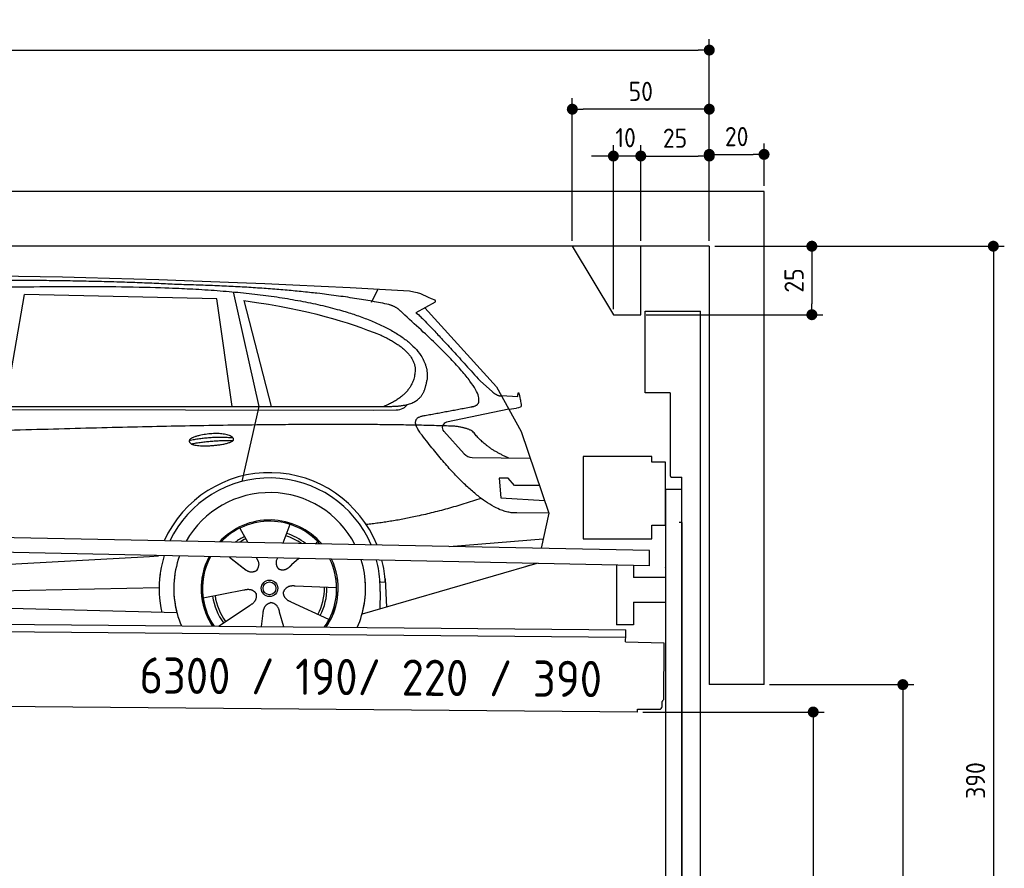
# Model space of a CAD drawing. Header units: millimetres. Extents: x -411 to 6777, y 0 to 6827.
# Tile 6 of 6: x 3183 to 6777, y 3730 to 6827. Entities that reach past the tile are written whole.
import ezdxf

# ---------------------------------------------------------------- set-up
doc = ezdxf.new("R2010")
doc.units = ezdxf.units.MM
doc.layers.add('4', color=3, linetype='Continuous')
for name, color, linetype, lineweight in [('car', 10, 'Continuous', 25), ('Freiraum', 7, 'Continuous', 25), ('Gebäude', 7, 'Continuous', 25), ('Logo', 7, 'Continuous', 25), ('Plattform', 7, 'Continuous', 25), ('Ständer vorne', 7, 'Continuous', 25), ('Tor', 200, 'Continuous', 25)]:
    doc.layers.add(name, color=color, linetype=linetype, lineweight=lineweight)
doc.styles.get("Standard").update_dxf_attribs({"font": 'ISOCP.SHX'})
doc.dimstyles.new('GEN-ISO', dxfattribs={"dimscale": 20, "dimtxt": 3.5, "dimasz": 2, "dimexe": 2, "dimexo": 1, "dimgap": 1.5, "dimtad": 1, "dimdec": 1, "dimlfac": 0.1, "dimdsep": 46, "dimtxsty": 'STANDARD', "dimblk": 'PUNKT', "dimcen": 2, "dimclrd": 256, "dimclre": 256, "dimclrt": 2, "dimadec": 0, "dimazin": 0, "dimtp": 0.1, "dimtm": 0.1, "dimtfac": 0.71, "dimtdec": 1, "dimtmove": 2, "dimatfit": 3, "dimldrblk": 'PUNKT', "dimfxl": 2, "dimtolj": 1, "dimarcsym": 0})

# ---------------------------------------------------------------- blocks, each defined once
blk = doc.blocks.new('PUNKT')
at = {"layer": '4', "color": 0, "linetype": 'ByBlock'}
blk.add_line((-0.5, 0), (-1, 0), dxfattribs=at)
at = {"layer": '4', "color": 0, "linetype": 'ByBlock', "const_width": 0.5}
blk.add_lwpolyline([(-0.25, 0, 1), (0.25, 0, 1)], format="xyb", close=True, dxfattribs=at)
blk = doc.blocks.new('*D83')
at = {"layer": '4', "lineweight": -2, "transparency": 16777216}
for p, q in [((5720, 6000), (6776.9, 6000)), ((6736.9, 5960), (6736.9, 2140)), ((6295.4, 2100), (6776.9, 2100))]:
    blk.add_line(p, q, dxfattribs=at)
at = {"layer": 'Defpoints', "color": 0, "transparency": 16777216}
for p in [(5700, 6000), (6275.4, 2100), (6736.9, 2100)]:
    blk.add_point(p, dxfattribs=at)
at = {"layer": '4', "lineweight": -2, "transparency": 16777216, "xscale": 40, "yscale": 40, "zscale": 40}
for p, rotation in [((6736.9, 6000), 90), ((6736.9, 2100), 270)]:
    blk.add_blockref('PUNKT', p, dxfattribs=dict(at, rotation=rotation))
at = {"layer": '4', "color": 2, "transparency": 16777216, "insert": (6671.9, 4050), "char_height": 70, "attachment_point": 5, "rotation": 90}
blk.add_mtext('390', dxfattribs=at)
blk = doc.blocks.new('*D85')
at = {"layer": '4', "lineweight": -2, "transparency": 16777216}
for p, q in [((5920, 4400), (6446.5, 4400)), ((6406.5, 4360), (6406.5, 2140)), ((6295.4, 2100), (6446.5, 2100))]:
    blk.add_line(p, q, dxfattribs=at)
at = {"layer": 'Defpoints', "color": 0, "transparency": 16777216}
for p in [(5900, 4400), (6275.4, 2100), (6406.5, 2100)]:
    blk.add_point(p, dxfattribs=at)
at = {"layer": '4', "lineweight": -2, "transparency": 16777216, "xscale": 40, "yscale": 40, "zscale": 40}
for p, rotation in [((6406.5, 4400), 90), ((6406.5, 2100), 270)]:
    blk.add_blockref('PUNKT', p, dxfattribs=dict(at, rotation=rotation))
at = {"layer": '4', "color": 2, "transparency": 16777216, "insert": (6341.5, 3250), "char_height": 70, "attachment_point": 5, "rotation": 90}
blk.add_mtext('H2', dxfattribs=at)
blk = doc.blocks.new('*D86')
at = {"layer": '4', "lineweight": -2, "transparency": 16777216}
for p, q in [((200, 6020.9), (200, 6755.8)), ((5700, 6220.9), (5700, 6755.8)), ((240, 6715.8), (5660, 6715.8))]:
    blk.add_line(p, q, dxfattribs=at)
at = {"layer": 'Defpoints', "color": 0, "transparency": 16777216}
for p in [(5700, 6715.8), (5700, 6200.9), (200, 6000.9)]:
    blk.add_point(p, dxfattribs=at)
at = {"layer": '4', "lineweight": -2, "transparency": 16777216, "xscale": 40, "yscale": 40, "zscale": 40, "rotation": 180}
blk.add_blockref('PUNKT', (200, 6715.8), dxfattribs=at)
at = {"layer": '4', "lineweight": -2, "transparency": 16777216, "xscale": 40, "yscale": 40, "zscale": 40}
blk.add_blockref('PUNKT', (5700, 6715.8), dxfattribs=at)
at = {"layer": '4', "color": 2, "transparency": 16777216, "insert": (2950, 6780.8), "char_height": 70, "attachment_point": 5}
blk.add_mtext('550', dxfattribs=at)
blk = doc.blocks.new('*D87')
at = {"layer": '4', "lineweight": -2, "transparency": 16777216}
for p, q in [((5457.5, 4300), (6119.3, 4300)), ((6079.3, 4260), (6079.3, 2140)), ((6099.3, 2100), (6119.3, 2100))]:
    blk.add_line(p, q, dxfattribs=at)
at = {"layer": 'Defpoints', "color": 0, "transparency": 16777216}
for p in [(5437.5, 4300), (6079.3, 2100), (6079.3, 2100)]:
    blk.add_point(p, dxfattribs=at)
at = {"layer": '4', "lineweight": -2, "transparency": 16777216, "xscale": 40, "yscale": 40, "zscale": 40}
for p, rotation in [((6079.3, 4300), 90), ((6079.3, 2100), 270)]:
    blk.add_blockref('PUNKT', p, dxfattribs=dict(at, rotation=rotation))
at = {"layer": '4', "color": 2, "transparency": 16777216, "insert": (6004.7, 3009.2), "char_height": 70, "attachment_point": 5, "rotation": 90}
blk.add_mtext('220', dxfattribs=at)
blk = doc.blocks.new('*D88')
at = {"layer": '4', "lineweight": -2, "transparency": 16777216}
for p, q in [((5450, 6171.3), (5450, 6369.1)), ((5700, 6170.9), (5700, 6369.1)), ((5490, 6329.1), (5660, 6329.1))]:
    blk.add_line(p, q, dxfattribs=at)
at = {"layer": 'Defpoints', "color": 0, "transparency": 16777216}
for p in [(5700, 6329.1), (5450, 6151.3), (5700, 6150.9)]:
    blk.add_point(p, dxfattribs=at)
at = {"layer": '4', "lineweight": -2, "transparency": 16777216, "xscale": 40, "yscale": 40, "zscale": 40, "rotation": 180}
blk.add_blockref('PUNKT', (5450, 6329.1), dxfattribs=at)
at = {"layer": '4', "lineweight": -2, "transparency": 16777216, "xscale": 40, "yscale": 40, "zscale": 40}
blk.add_blockref('PUNKT', (5700, 6329.1), dxfattribs=at)
at = {"layer": '4', "color": 2, "transparency": 16777216, "insert": (5575, 6394.2), "char_height": 70, "attachment_point": 5}
blk.add_mtext('25', dxfattribs=at)
blk = doc.blocks.new('*D89')
at = {"layer": '4', "lineweight": -2, "transparency": 16777216}
for p, q in [((5200, 6020), (5200, 6540.1)), ((5700, 6020), (5700, 6540.1)), ((5660, 6500.1), (5240, 6500.1))]:
    blk.add_line(p, q, dxfattribs=at)
at = {"layer": 'Defpoints', "color": 0, "transparency": 16777216}
for p in [(5200, 6500.1), (5200, 6000), (5700, 6000)]:
    blk.add_point(p, dxfattribs=at)
at = {"layer": '4', "lineweight": -2, "transparency": 16777216, "xscale": 40, "yscale": 40, "zscale": 40, "rotation": 180}
blk.add_blockref('PUNKT', (5200, 6500.1), dxfattribs=at)
at = {"layer": '4', "lineweight": -2, "transparency": 16777216, "xscale": 40, "yscale": 40, "zscale": 40}
blk.add_blockref('PUNKT', (5700, 6500.1), dxfattribs=at)
at = {"layer": '4', "color": 2, "transparency": 16777216, "insert": (5450, 6565.1), "char_height": 70, "attachment_point": 5}
blk.add_mtext('50', dxfattribs=at)
blk = doc.blocks.new('*D90')
at = {"layer": '4', "lineweight": -2, "transparency": 16777216}
for p, q in [((5720, 6000), (6114.4, 6000)), ((6074.4, 5960), (6074.4, 5790)), ((5470, 5750), (6114.4, 5750))]:
    blk.add_line(p, q, dxfattribs=at)
at = {"layer": 'Defpoints', "color": 0, "transparency": 16777216}
for p in [(5700, 6000), (5450, 5750), (6074.4, 5750)]:
    blk.add_point(p, dxfattribs=at)
at = {"layer": '4', "lineweight": -2, "transparency": 16777216, "xscale": 40, "yscale": 40, "zscale": 40}
for p, rotation in [((6074.4, 6000), 90), ((6074.4, 5750), 270)]:
    blk.add_blockref('PUNKT', p, dxfattribs=dict(at, rotation=rotation))
at = {"layer": '4', "color": 2, "transparency": 16777216, "insert": (6009.4, 5875), "char_height": 70, "attachment_point": 5, "rotation": 90}
blk.add_mtext('25', dxfattribs=at)
blk = doc.blocks.new('*D91')
at = {"layer": '4', "lineweight": -2, "transparency": 16777216}
for p, q in [((5350, 5770), (5350, 6369.1)), ((5450, 6020), (5450, 6369.1)), ((5310, 6329.1), (5270, 6329.1)), ((5450, 6329.1), (5350, 6329.1)), ((5490, 6329.1), (5530, 6329.1))]:
    blk.add_line(p, q, dxfattribs=at)
at = {"layer": 'Defpoints', "color": 0, "transparency": 16777216}
for p in [(5350, 6329.1), (5450, 6000), (5350, 5750)]:
    blk.add_point(p, dxfattribs=at)
at = {"layer": '4', "lineweight": -2, "transparency": 16777216, "xscale": 40, "yscale": 40, "zscale": 40}
blk.add_blockref('PUNKT', (5350, 6329.1), dxfattribs=at)
at = {"layer": '4', "lineweight": -2, "transparency": 16777216, "xscale": 40, "yscale": 40, "zscale": 40, "rotation": 180}
blk.add_blockref('PUNKT', (5450, 6329.1), dxfattribs=at)
at = {"layer": '4', "color": 2, "transparency": 16777216, "insert": (5394.7, 6396.1), "char_height": 70, "attachment_point": 5}
blk.add_mtext('10', dxfattribs=at)
blk = doc.blocks.new('Car')
at = {"layer": 'car'}
for p, q in [((3908.8, 5869.4), (4005.5, 5452.1)), ((4414.1, 5836.7), (4437.9, 5884.2)), ((3080, 5443.1), (3147, 5852.9)), ((3848.7, 5843), (3147, 5852.9)), ((3908.3, 5451.1), (3848.7, 5843)), ((3948.3, 5838.8), (4051.4, 5452.5)), ((4645.6, 5838.1), (4575.6, 5798.9)), ((4608.8, 5817.5), (4873.2, 5531.6)), ((4812.8, 5552.6), (4858.4, 5512.8)), ((4873.2, 5531.6), (4963.8, 5369.4)), ((4891, 5499.6), (4951.2, 5497.5)), ((1781.2, 5421.7), (4424.4, 5442.7)), ((1828.1, 5431), (4479.9, 5456.7)), ((4005.5, 5452.1), (3947.1, 5177.8)), ((4424.4, 5442.7), (4507.3, 5444.1)), ((4918.5, 5450.5), (4692.1, 5400.6)), ((4918.5, 5450.5), (4946.2, 5454.5)), ((4681.7, 5367.5), (4756.7, 5286.3)), ((4963.8, 5369.4), (5068.1, 5071.8)), ((4786, 5273.4), (4997.7, 5272.6)), ((4918.5, 5198.5), (4885.8, 5198.5)), ((4885.8, 5198.5), (4892.7, 5127)), ((4942.3, 5172.7), (4918.5, 5198.5)), ((5032.7, 5172.7), (4942.3, 5172.7)), ((4892.7, 5127), (5051.8, 5118.5)), ((5068.1, 5071.8), (4951.2, 5072.2)), ((5068.1, 5071.8), (5041.5, 4943.8)), ((3941, 5007.6), (3970.6, 4955.4)), ((4123.2, 5022.9), (4098.3, 4954)), ((4225.3, 4961.2), (4217.6, 4952.7)), ((4705.6, 4947.5), (5048.7, 4978.3)), ((3969.2, 4957.8), (3970.6, 4955.4)), ((1743.4, 4781.9), (3612.4, 4901.2)), ((3612.4, 4901.2), (3644.9, 4903.2)), ((3904.3, 4901.6), (3955.9, 4861.5)), ((3904.5, 4901.6), (3965.3, 4854.4)), ((4001.6, 4900.5), (4007.7, 4889.5)), ((4078.7, 4899.6), (4075, 4889.2)), ((4157.4, 4898.6), (4130.7, 4874.6)), ((5025.6, 4888.4), (4389.6, 4697)), ((5030.3, 4889.8), (4986.5, 4876.7)), ((4472.7, 4827.1), (4479.3, 4724)), ((1763.3, 4730), (3648.7, 4788.6)), ((3809.1, 4751.5), (3957.4, 4781.8)), ((4296.2, 4792.7), (4144.9, 4797.7)), ((4455, 4781.4), (4453.9, 4716.4)), ((4473.5, 4815.1), (4454.2, 4813.9)), ((1664.8, 4731.7), (3713.7, 4697)), ((3866.3, 4648.9), (3980.7, 4726.5)), ((4269, 4676.5), (4131.2, 4739.2)), ((4023.4, 4649), (4028.8, 4697.4)), ((4104.1, 4649), (4088.7, 4702.5))]:
    blk.add_line(p, q, dxfattribs=at)
for radius in [30.1, 23.6]:
    blk.add_circle((4051.2, 4788.7), radius, dxfattribs=at)
for centre, radius, start, end in [((4696.4, 5381), 20, 102.4358, 222.7473), ((4786.1, 5313.4), 40, 222.7473, 269.7861), ((4051.7, 4788.2), 422.7, 22.5487, 156.2143), ((4051.7, 4788.2), 403.4, 23.7263, 155.0367), ((4051.7, 4788.2), 350, 27.7494, 151.0136), ((4051.7, 4788.2), 250, 41.078, 137.685), ((4051.7, 4788.2), 250, 41.078, 137.685), ((4051.7, 4788.2), 250, 41.078, 137.685), ((4051.2, 4788.7), 245, 41.9641, 136.7989), ((4051.2, 4788.7), 209.6, 116.262, 127.1225), ((4051.2, 4788.7), 200.6, 116.1152, 123.6695), ((4051.2, 4788.7), 200.6, 55.0934, 73.5463), ((4051.2, 4788.7), 209.6, 51.6404, 73.3995), ((4051.2, 4788.7), 245, 41.9641, 44.7348), ((4051.7, 4788.2), 422.7, 164.0109, 164.2126), ((4051.7, 4788.2), 422.7, 164.0109, 164.2126), ((4051.7, 4788.2), 403.4, 163.2593, 179.9464), ((4051.7, 4788.2), 403.4, 163.2593, 179.9464), ((4051.7, 4788.2), 350, 160.7243, 195.1055), ((4051.7, 4788.2), 350, 160.7243, 195.1055), ((4051.7, 4788.2), 250, 152.8016, 213.8648), ((4051.7, 4788.2), 250, 152.8016, 213.4506), ((4051.7, 4788.2), 250, 152.8016, 213.4506), ((4051.2, 4788.7), 245, 152.3519, 188.7348), ((4051.2, 4788.7), 245, 152.3519, 188.7348), ((4051.7, 4788.2), 250, 326.1848, 25.8498), ((4051.7, 4788.2), 250, 326.1848, 25.8498), ((4051.2, 4788.7), 245, 0.9266, 26.2995), ((4051.7, 4788.2), 350, 344.8945, 17.9271), ((4051.7, 4788.2), 350, 344.8945, 17.9271), ((4051.7, 4788.2), 403.4, 3.6504, 15.3921), ((4051.7, 4788.2), 403.4, 3.6504, 15.3921), ((4051.7, 4788.2), 422.7, 3.6504, 14.6404), ((4051.7, 4788.2), 422.7, 3.6504, 14.6404), ((4051.7, 4788.2), 403.4, 173.0827, 193.1146), ((4051.7, 4788.2), 350, 172.1254, 203.4635), ((4051.7, 4788.2), 250, 169.2195, 213.8648), ((4051.2, 4788.7), 245, 169.1336, 214.8006), ((4051.2, 4788.7), 245, 325.2489, 9.5178), ((4051.7, 4788.2), 250, 326.1848, 9.4319), ((4051.7, 4788.2), 350, 336.586, 6.526), ((4051.7, 4788.2), 403.4, 359.0315, 5.5686), ((4051.2, 4788.7), 200.6, 332.1152, 1.5463), ((4051.2, 4788.7), 209.6, 332.262, 1.3995), ((4051.7, 4788.2), 422.7, 3.6504, 3.7403), ((4051.2, 4788.7), 209.6, 188.262, 217.3995), ((4051.2, 4788.7), 200.6, 188.1152, 217.5463)]:
    blk.add_arc(centre, radius, start, end, dxfattribs=at)
for points, degree in [([(2206.9, 5872.9), (2494, 5937.1), (3379.1, 5931.9), (4551.6, 5879.4)], 3), ([(3701.7, 5894.3), (3353.3, 5910.5), (2737.4, 5900.1)], 2), ([(4477.2, 5828.3), (4176.1, 5888.2), (3701.7, 5894.3)], 2), ([(4551.6, 5879.4), (4598.4, 5870.4), (4607.4, 5862.2), (4644.8, 5846.7)], 3), ([(3948.3, 5838.8), (4202.8, 5802.2), (4316.3, 5767.5), (4449.6, 5716.1)], 3), ([(4526.9, 5798), (4508.8, 5819.7), (4477.2, 5828.3)], 2), ([(4645.6, 5838.1), (4647.3, 5839.7), (4648, 5842.8), (4647.4, 5845.6), (4644.8, 5846.7)], 4), ([(4791.8, 5460), (4881, 5488.8), (4526.9, 5798)], 2), ([(4575.6, 5798.9), (4583.4, 5803.3), (4812.8, 5552.6)], 2), ([(4449.6, 5716.1), (4564.2, 5665.1), (4574.9, 5600.1)], 2), ([(4574.9, 5600.1), (4580.5, 5505.6), (4463.2, 5456.5)], 2), ([(4479.9, 5456.7), (4530, 5457.1), (4603, 5462.5), (4610.7, 5509.3), (4618.9, 5552.6)], 4), ([(4858.4, 5512.8), (4866.8, 5505.6), (4880, 5498), (4889.1, 5498), (4891, 5499.6)], 4), ([(4951.2, 5497.5), (4952.5, 5536.4), (4963.8, 5462.2)], 2), ([(4507.3, 5444.1), (4526.6, 5444.9), (4541.3, 5454), (4548.5, 5464.3)], 3), ([(4578.5, 5477.2), (4578.6, 5477.3), (4578.6, 5477.3), (4578.7, 5477.3)], 3), ([(4963.8, 5462.2), (4964.1, 5458.5), (4958.5, 5456.8), (4946.1, 5454.5)], 3), ([(4597.6, 5359.2), (4553.3, 5417.5), (4613.2, 5424.7)], 2), ([(4699.2, 5387), (3822.5, 5407.3), (1390.5, 5272.9)], 2), ([(4951.2, 5072.2), (4825.6, 5064), (4597.6, 5359.2)], 2), ([(4787, 5369.4), (4749.6, 5387.4), (4699.2, 5387)], 2), ([(4918.5, 5272.9), (4832.8, 5308), (4787, 5369.4)], 2), ([(3753.8, 5326.2), (3829.2, 5343.1), (3912.7, 5337.3)], 2), ([(3760.9, 5313.4), (3834.9, 5328), (3912.9, 5327.2)], 2), ([(4819.3, 5123.6), (4594.6, 5046.1), (4401.9, 5024.9)], 2), ([(3956.1, 4861.5), (3979.6, 4839.8), (4002.8, 4853.3)], 2), ([(3957.4, 4781.8), (3988.1, 4790.8), (4002.9, 4768.4)], 2), ([(4144.9, 4797.7), (4113.1, 4801.4), (4102.3, 4776.8)], 2), ([(3980.7, 4726.5), (4008.6, 4742.1), (4002.9, 4768.4)], 2), ([(4131.2, 4739.2), (4101.1, 4750), (4102.3, 4776.8)], 2), ([(4028.8, 4697.4), (4029.8, 4729.4), (4055.7, 4736.5)], 2), ([(4088.7, 4702.5), (4082.4, 4733.8), (4055.7, 4736.5)], 2)]:
    blk.add_open_spline(points, degree=degree, dxfattribs=at)
for points, degree, knots in [([(2376.6, 5860.7), (2403.2, 5863), (2542.6, 5866.1), (3563.8, 5895.6), (4184.1, 5894.8), (4641, 5726.4), (4618.9, 5552.6)], 4, [0.0821318, 0.0821318, 0.0821318, 0.0821318, 0.0821318, 0.258851, 0.508851, 1, 1, 1, 1, 1]), ([(4613.2, 5424.7), (4779.8, 5457.3), (4782.6, 5457.9), (4790.9, 5459.8), (4791.8, 5460)], 1, [0.1611508, 0.1611508, 1, 1.0196119, 1.078724, 1.0847856, 1.0847856]), ([(3760.9, 5313.4), (3737.4, 5329.7), (3782.8, 5345.5), (3865.5, 5365.7), (3958.4, 5332.6), (3896.4, 5308.8), (3787.4, 5301.6), (3765.9, 5310.4), (3760.9, 5313.4)], 5, [0, 0, 0, 0, 0, 0, 0.300106, 0.500106, 0.700106, 1, 1, 1, 1, 1, 1]), ([(4007.7, 4889.5), (4009.4, 4885.4), (4010.5, 4881.5), (4010.8, 4877.6), (4011.5, 4869), (4008.9, 4860.9), (4002.8, 4853.3)], 3, [0.2167758, 0.2167758, 0.2167758, 0.2167758, 0.4600873, 0.4600873, 0.4600873, 1, 1, 1, 1]), ([(4075, 4889.2), (4074.4, 4886.1), (4074.2, 4883.1), (4074.3, 4880.1), (4074.7, 4877.3), (4075.5, 4871.6), (4077.5, 4866.2), (4081.1, 4861.7), (4086.1, 4858.7)], 4, [0.3191838, 0.3191838, 0.3191838, 0.3191838, 0.3191838, 0.5438253, 0.5438253, 0.5438253, 0.5438253, 1, 1, 1, 1, 1]), ([(4130.7, 4874.6), (4130.7, 4874.6), (4130.7, 4874.6), (4130.7, 4874.6), (4130.7, 4874.6), (4121.7, 4864.7), (4111.1, 4854.7), (4096.9, 4852.2), (4086.1, 4858.7)], 4, [-0.000003, -0.000003, -0.000003, -0.000003, -0.000003, 0, 0, 0, 0, 1, 1, 1, 1, 1])]:
    blk.add_open_spline(points, degree=degree, knots=knots, dxfattribs=at)
blk = doc.blocks.new('*D97')
at = {"layer": '4', "lineweight": -2, "transparency": 16777216}
for p, q in [((5700, 6020), (5700, 6375.1)), ((5900, 6220), (5900, 6375.1)), ((5740, 6335.1), (5860, 6335.1))]:
    blk.add_line(p, q, dxfattribs=at)
at = {"layer": 'Defpoints', "color": 0, "transparency": 16777216}
for p in [(5900, 6335.1), (5900, 6200), (5700, 6000)]:
    blk.add_point(p, dxfattribs=at)
at = {"layer": '4', "lineweight": -2, "transparency": 16777216, "xscale": 40, "yscale": 40, "zscale": 40, "rotation": 180}
blk.add_blockref('PUNKT', (5700, 6335.1), dxfattribs=at)
at = {"layer": '4', "lineweight": -2, "transparency": 16777216, "xscale": 40, "yscale": 40, "zscale": 40}
blk.add_blockref('PUNKT', (5900, 6335.1), dxfattribs=at)
at = {"layer": '4', "color": 2, "transparency": 16777216, "insert": (5800, 6400.1), "char_height": 70, "attachment_point": 5}
blk.add_mtext('20', dxfattribs=at)
blk = doc.blocks.new('Plattform OG 6200 550')
at = {"layer": 'Plattform'}
for p, q in [((5482.3, 4889.6), (348.5, 4992)), ((5481.2, 4833.6), (347.5, 4941)), ((5481.2, 4833.6), (5482.3, 4889.5)), ((5361.5, 4836.1), (5361.5, 4618.3)), ((5423.5, 4834.7), (5423.5, 4790.8)), ((5539.9, 4790.8), (5423.5, 4790.8)), ((5423.5, 4700.8), (5423.5, 4618.3)), ((5423.5, 4700.8), (5539.9, 4700.8)), ((440.2, 4643.6), (5395, 4600.4)), ((446, 4616.5), (5394.8, 4573.4)), ((5423.5, 4618.3), (5361.5, 4618.3)), ((5395, 4595.2), (5395, 4600.4)), ((5394.7, 4556.2), (5394.9, 4580.2)), ((5394.9, 4580.2), (5395, 4595.2)), ((5394.7, 4556.2), (5534.1, 4553)), ((5534.1, 4553), (5532.3, 4344)), ((5437.5, 4300), (372.6, 4344.2)), ((5527.6, 4320.1), (5527.8, 4338.2)), ((5437.5, 4300), (5437.5, 4310.8)), ((5437.5, 4310.8), (5517.5, 4310.1))]:
    blk.add_line(p, q, dxfattribs=at)
for centre, radius, start, end in [((5517.6, 4320.1), 10, 269.5, 359.5), ((5526.2, 4344.1), 6.08, 284.5689, 358.9086)]:
    blk.add_arc(centre, radius, start, end, dxfattribs=at)
blk = doc.blocks.new('Ständer vorne ab 340')
at = {"layer": 'Ständer vorne'}
for p, q in [((5240, 5232), (5240, 4932)), ((5490, 5232), (5240, 5232)), ((5490, 5212), (5490, 5232)), ((5540, 5212), (5490, 5212)), ((5540, 4982), (5540, 5212)), ((5540.2, 5112), (5539.8, 5112)), ((5540, 5112), (5540, 2100)), ((5600, 5112), (5540, 5112)), ((5600, 2098.7), (5600, 5112)), ((5490, 4932), (5490, 4982)), ((5490, 4982), (5540, 4982)), ((5240, 4932), (5490, 4932)), ((5540, 4827.4), (5540, 4828.4)), ((5511.2, 2095), (5511.2, 2087)), ((5595.1, 2095), (5511.2, 2095)), ((5511.2, 2087), (5600, 2087)), ((5600, 2087), (5600, 2090))]:
    blk.add_line(p, q, dxfattribs=at)
blk = doc.blocks.new('Tor ab 370 Gebäude')
at = {"layer": 'Tor'}
for p, q in [((5465.6, 5464.5), (5465.6, 5763)), ((5465.6, 5763), (5668, 5763)), ((5668, 2087), (5668, 5763)), ((5557, 5464.5), (5465.6, 5464.5)), ((5557, 5464.5), (5557, 5163)), ((5562, 5157.1), (5600, 5157)), ((5600, 4992), (5600, 5157)), ((5600, 4992), (5590, 4992)), ((5600, 4992), (5600, 2087)), ((5600, 2087), (5600, 4992)), ((5668, 2087), (5600, 2087))]:
    blk.add_line(p, q, dxfattribs=at)
blk.add_arc((5563, 5163), 6, 180, 260.4059, dxfattribs=at)
blk = doc.blocks.new('Gebäude_390_GT190')
at = {"layer": 'Freiraum'}
blk.add_lwpolyline([(5200, 6000), (5350, 5750), (5450, 5750), (5450, 6000)], dxfattribs=at)
at = {"layer": 'Gebäude'}
for p, q in [((5900, 6200), (0, 6200)), ((5900, 4400), (5900, 6200)), ((5700, 6000), (200, 6000)), ((5700, 6000), (5700, 4400)), ((5900, 4400), (5700, 4400))]:
    blk.add_line(p, q, dxfattribs=at)

msp = doc.modelspace()

# ---------------------------------------------------------------- block references
at = {"layer": 'car', "rotation": 359.4752422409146}
msp.add_blockref('Car', (0, 0), dxfattribs=at)
at = {"layer": 'Gebäude'}
msp.add_blockref('Gebäude_390_GT190', (0, 0), dxfattribs=at)
at = {"layer": 'Plattform'}
msp.add_blockref('Plattform OG 6200 550', (0, 0), dxfattribs=at)
at = {"layer": 'Ständer vorne'}
msp.add_blockref('Ständer vorne ab 340', (0, 0), dxfattribs=at)
at = {"layer": 'Tor', "linetype": 'ByBlock'}
msp.add_blockref('Tor ab 370 Gebäude', (0, 0), dxfattribs=at)

# ---------------------------------------------------------------- texts
at = {"layer": 'Logo'}
msp.add_text('6300 / 190/ 220 / 390', height=132, rotation=359.53062, dxfattribs=at).set_placement((3619.78, 4367.78))

# ---------------------------------------------------------------- dimensions: what is measured, and where the dimension line sits
at = {"layer": '4'}
for base, p1, p2, override, picture, middle in [((5700, 6715.8), (200, 6000.88), (5700, 6200.88), {"dimtdec": 3, "dimtolj": 0}, '*D86', (2950, 6780.8)), ((5200, 6500.12), (5700, 6000), (5200, 6000), {"dimtdec": 3, "dimtolj": 0}, '*D89', (5450, 6565.12)), ((5700, 6329.15), (5449.99, 6151.29), (5700, 6150.88), {"dimtdec": 3, "dimtolj": 0}, '*D88', (5575, 6394.16)), ((5900, 6335.09), (5700, 6000), (5900, 6200), {"dimtol": 0, "dimlim": 0, "dimtp": 0.1, "dimtm": 0.1, "dimtfac": 0.71, "dimtdec": 3, "dimtolj": 0, "dimtzin": 8}, '*D97', (5800, 6400.1))]:
    dim = msp.add_linear_dim(base=base, p1=p1, p2=p2, dimstyle='GEN-ISO', override=override, dxfattribs=at)
    dim.commit()
    dim.dimension.update_dxf_attribs({"geometry": picture, "text_midpoint": middle})
dim = msp.add_linear_dim(base=(5350, 6329.15), p1=(5449.99, 6000), p2=(5350, 5750), dimstyle='GEN-ISO', override={"dimtdec": 3, "dimtolj": 0}, dxfattribs=at)
dim.commit()
dim.dimension.update_dxf_attribs({"geometry": '*D91', "text_midpoint": (5394.75, 6396.13), "dimtype": 160})
for base, p2, override, picture, middle in [((6074.39, 5750), (5450, 5750), {"dimtdec": 3, "dimtolj": 0}, '*D90', (6009.39, 5875)), ((6736.86, 2100), (6275.45, 2100), {"dimdec": 0, "dimtdec": 3, "dimtolj": 0}, '*D83', (6671.86, 4050))]:
    dim = msp.add_linear_dim(base=base, p1=(5700, 6000), p2=p2, angle=90, dimstyle='GEN-ISO', override=override, dxfattribs=at)
    dim.commit()
    dim.dimension.update_dxf_attribs({"geometry": picture, "text_midpoint": middle})
dim = msp.add_linear_dim(base=(6406.55, 2100), p1=(5900, 4400), p2=(6275.45, 2100), angle=90, text='H2', dimstyle='GEN-ISO', override={"dimdec": 0, "dimtdec": 3, "dimtolj": 0}, dxfattribs=at)
dim.commit()
dim.dimension.update_dxf_attribs({"geometry": '*D85', "text_midpoint": (6341.54, 3250)})
dim = msp.add_linear_dim(base=(6079.31, 2100), p1=(5437.5, 4299.97), p2=(6079.31, 2100), angle=90, dimstyle='GEN-ISO', override={"dimtdec": 3, "dimtolj": 0}, dxfattribs=at)
dim.commit()
dim.dimension.update_dxf_attribs({"geometry": '*D87', "text_midpoint": (6004.71, 3009.23), "dimtype": 160})

doc.saveas('drawing.dxf')
